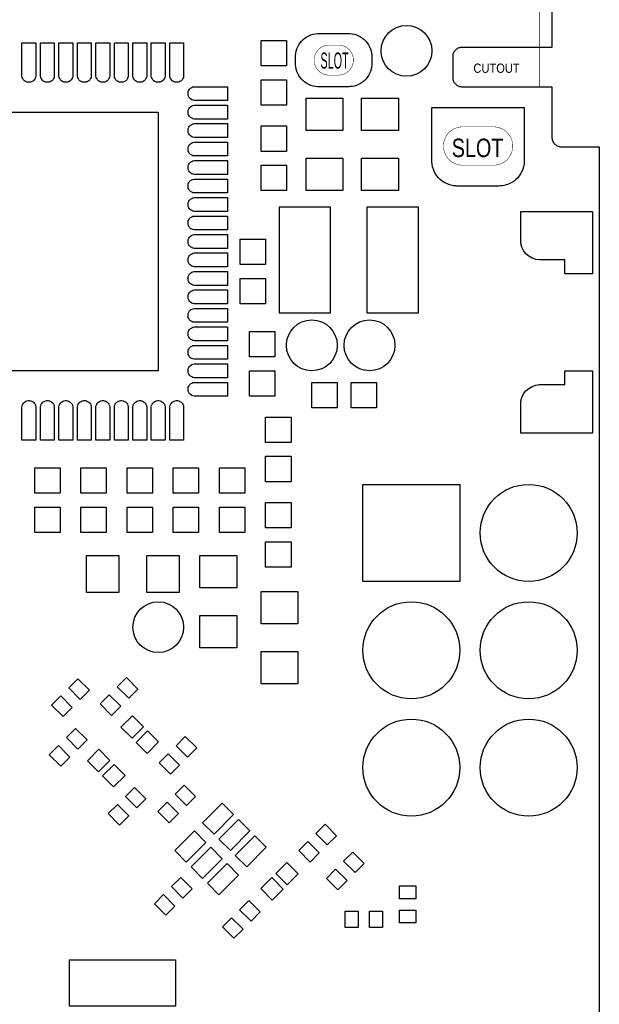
# Model space of a CAD drawing. Header units: metres. Extents: x -5.5 to 63.5, y -3.5 to 57.5.
# Tile 5 of 9: x 51 to 63.5, y 7.6 to 28.9. Entities that reach past the tile are written whole.
import ezdxf
from ezdxf.enums import TextEntityAlignment as Align

# ---------------------------------------------------------------- set-up
doc = ezdxf.new("R2010")
doc.units = ezdxf.units.M

msp = doc.modelspace()

# ---------------------------------------------------------------- linework, layer by layer
at = {"layer": 'BOARD_OUTLINE', "const_width": 0.01}
for points in [[(62.2, 33.05), (62.2, 27.45), (60.51509, 27.45), (60.50528, 27.45048), (60.49551, 27.45144), (60.4858, 27.45289), (60.47617, 27.4548), (60.46664, 27.45719), (60.45724, 27.46004), (60.448, 27.46335), (60.43893, 27.4671), (60.43005, 27.4713), (60.42139, 27.47593), (60.41297, 27.48098), (60.4048, 27.48643), (60.39692, 27.49228), (60.38933, 27.49851), (60.38205, 27.50511), (60.37511, 27.51205), (60.36851, 27.51933), (60.36228, 27.52692), (60.35643, 27.5348), (60.35098, 27.54297), (60.34593, 27.55139), (60.3413, 27.56005), (60.3371, 27.56893), (60.33335, 27.578), (60.33004, 27.58724), (60.32719, 27.59664), (60.3248, 27.60617), (60.32289, 27.6158), (60.32144, 27.62551), (60.32048, 27.63528), (60.32, 27.64509), (60.32, 28.10491)], [(60.32, 28.10491), (60.32048, 28.11472), (60.32144, 28.12449), (60.32289, 28.1342), (60.3248, 28.14383), (60.32719, 28.15336), (60.33004, 28.16276), (60.33335, 28.172), (60.3371, 28.18107), (60.3413, 28.18995), (60.34593, 28.19861), (60.35098, 28.20703), (60.35643, 28.2152), (60.36228, 28.22308), (60.36851, 28.23067), (60.37511, 28.23795), (60.38205, 28.24489), (60.38933, 28.25149), (60.39692, 28.25772), (60.4048, 28.26357), (60.41297, 28.26902), (60.42139, 28.27407), (60.43005, 28.2787), (60.43893, 28.2829), (60.448, 28.28665), (60.45724, 28.28996), (60.46664, 28.29281), (60.47617, 28.2952), (60.4858, 28.29711), (60.49551, 28.29856), (60.50528, 28.29952), (60.51509, 28.3), (62.2, 28.3), (62.2, 32.2)], [(57.64999, 27.7), (57.63404, 27.70019), (57.60228, 27.70331), (57.57098, 27.70954), (57.54045, 27.7188), (57.51096, 27.73101), (57.48282, 27.74605), (57.45629, 27.76377), (57.43162, 27.78401), (57.40905, 27.80657), (57.38881, 27.83124), (57.37108, 27.85777), (57.35603, 27.88591), (57.34382, 27.91539), (57.33455, 27.94592), (57.32832, 27.97722), (57.32519, 28.00898), (57.325, 28.02501), (57.32519, 28.04096), (57.32831, 28.07272), (57.33454, 28.10402), (57.3438, 28.13455), (57.35601, 28.16404), (57.37105, 28.19218), (57.38877, 28.21871), (57.40901, 28.24338), (57.43157, 28.26595), (57.45624, 28.28619), (57.48277, 28.30392), (57.51091, 28.31897), (57.54039, 28.33118), (57.57092, 28.34045), (57.60222, 28.34668), (57.63398, 28.34981), (57.64999, 28.35), (57.85001, 28.35), (57.86596, 28.34981), (57.89772, 28.34669), (57.92902, 28.34046), (57.95955, 28.3312), (57.98904, 28.31899), (58.01718, 28.30395), (58.04371, 28.28623), (58.06838, 28.26599), (58.09095, 28.24343), (58.11119, 28.21876), (58.12892, 28.19223), (58.14397, 28.16409), (58.15618, 28.13461), (58.16545, 28.10408), (58.17168, 28.07278), (58.17481, 28.04102), (58.175, 28.02499), (58.17481, 28.00904), (58.17169, 27.97728), (58.16546, 27.94598), (58.1562, 27.91545), (58.14399, 27.88596), (58.12895, 27.85782), (58.11123, 27.83129), (58.09099, 27.80662), (58.06843, 27.78405), (58.04376, 27.76381), (58.01723, 27.74608), (57.98909, 27.73103), (57.95961, 27.71882), (57.92908, 27.70955), (57.89778, 27.70332), (57.86602, 27.70019), (57.85001, 27.7), (57.64999, 27.7)], [(61.21001, 26.58), (61.23038, 26.57975), (61.27093, 26.57576), (61.3109, 26.56782), (61.34989, 26.55599), (61.38753, 26.5404), (61.42347, 26.5212), (61.45735, 26.49857), (61.48885, 26.47272), (61.51767, 26.44391), (61.54352, 26.41242), (61.56616, 26.37854), (61.58537, 26.34261), (61.60097, 26.30496), (61.6128, 26.26597), (61.62075, 26.22601), (61.62475, 26.18546), (61.625, 26.16499), (61.62475, 26.14462), (61.62076, 26.10407), (61.61282, 26.0641), (61.60099, 26.02511), (61.5854, 25.98747), (61.5662, 25.95153), (61.54357, 25.91765), (61.51772, 25.88615), (61.48891, 25.85733), (61.45742, 25.83148), (61.42354, 25.80884), (61.38761, 25.78963), (61.34996, 25.77403), (61.31097, 25.7622), (61.27101, 25.75425), (61.23046, 25.75025), (61.21001, 25.75), (60.53999, 25.75), (60.51962, 25.75025), (60.47907, 25.75424), (60.4391, 25.76218), (60.40011, 25.77401), (60.36247, 25.7896), (60.32653, 25.8088), (60.29265, 25.83143), (60.26115, 25.85728), (60.23233, 25.88609), (60.20648, 25.91758), (60.18384, 25.95146), (60.16463, 25.98739), (60.14903, 26.02504), (60.1372, 26.06403), (60.12925, 26.10399), (60.12525, 26.14454), (60.125, 26.16501), (60.12525, 26.18538), (60.12924, 26.22593), (60.13718, 26.2659), (60.14901, 26.30489), (60.1646, 26.34253), (60.1838, 26.37847), (60.20643, 26.41235), (60.23228, 26.44385), (60.26109, 26.47267), (60.29258, 26.49852), (60.32646, 26.52116), (60.36239, 26.54037), (60.40004, 26.55597), (60.43903, 26.5678), (60.47899, 26.57575), (60.51954, 26.57975), (60.53999, 26.58), (61.21001, 26.58)]]:
    msp.add_lwpolyline(points, dxfattribs=at)
at = {"layer": 'BOARD_OUTLINE'}
msp.add_lwpolyline([(62.475, 32.2), (62.475, 28.3), (60.51517, 28.3), (60.49562, 28.29807), (60.47635, 28.29424), (60.45754, 28.28853), (60.43939, 28.28101), (60.42206, 28.27175), (60.40572, 28.26083), (60.39053, 28.24837), (60.37663, 28.23447), (60.36417, 28.21928), (60.35325, 28.20294), (60.34399, 28.18561), (60.33647, 28.16746), (60.33076, 28.14865), (60.32693, 28.12938), (60.325, 28.10983), (60.325, 27.64017), (60.32693, 27.62062), (60.33076, 27.60135), (60.33647, 27.58254), (60.34399, 27.56439), (60.35325, 27.54706), (60.36417, 27.53072), (60.37663, 27.51553), (60.39053, 27.50163), (60.40572, 27.48917), (60.42206, 27.47825), (60.43939, 27.46899), (60.45754, 27.46147), (60.47635, 27.45576), (60.49562, 27.45193), (60.51517, 27.45), (62.475, 27.45), (62.475, 26.34017), (62.47693, 26.32062), (62.48076, 26.30135), (62.48647, 26.28254), (62.49399, 26.26439), (62.50325, 26.24706), (62.51417, 26.23072), (62.52663, 26.21553), (62.54053, 26.20163), (62.55572, 26.18917), (62.57206, 26.17825), (62.58939, 26.16899), (62.60754, 26.16147), (62.62635, 26.15576), (62.64562, 26.15193), (62.66517, 26.15), (63.5, 26.15), (63.5, -0.5)], dxfattribs=at)
at = {"layer": 'SOLDER_MASK'}
for points in [[(57.425, 27.45), (57.40045, 27.4503), (57.35159, 27.45512), (57.30344, 27.4647), (57.25645, 27.47895), (57.2111, 27.49774), (57.1678, 27.52088), (57.12697, 27.54816), (57.08902, 27.57931), (57.05431, 27.61403), (57.02316, 27.65198), (56.99588, 27.6928), (56.97274, 27.7361), (56.95395, 27.78146), (56.9397, 27.82845), (56.93012, 27.8766), (56.92531, 27.92546), (56.925, 27.95), (56.925, 28.1), (56.9253, 28.12455), (56.93012, 28.17341), (56.9397, 28.22156), (56.95395, 28.26855), (56.97274, 28.3139), (56.99588, 28.3572), (57.02316, 28.39803), (57.05431, 28.43598), (57.08903, 28.47069), (57.12698, 28.50184), (57.1678, 28.52912), (57.2111, 28.55226), (57.25646, 28.57105), (57.30345, 28.5853), (57.3516, 28.59488), (57.40046, 28.59969), (57.425, 28.6), (58.075, 28.6), (58.09955, 28.5997), (58.14841, 28.59488), (58.19656, 28.5853), (58.24355, 28.57105), (58.2889, 28.55226), (58.3322, 28.52912), (58.37303, 28.50184), (58.41098, 28.47069), (58.44569, 28.43597), (58.47684, 28.39802), (58.50412, 28.3572), (58.52726, 28.3139), (58.54605, 28.26854), (58.5603, 28.22155), (58.56988, 28.1734), (58.57469, 28.12454), (58.575, 28.1), (58.575, 27.95), (58.5747, 27.92545), (58.56988, 27.87659), (58.5603, 27.82844), (58.54605, 27.78145), (58.52726, 27.7361), (58.50412, 27.6928), (58.47684, 27.65197), (58.44569, 27.61402), (58.41097, 27.57931), (58.37302, 27.54816), (58.3322, 27.52088), (58.2889, 27.49774), (58.24354, 27.47895), (58.19655, 27.4647), (58.1484, 27.45512), (58.09954, 27.45031), (58.075, 27.45), (57.425, 27.45)], [(59.875, 27), (61.875, 27), (61.875, 25.84999), (61.87467, 25.82299), (61.86938, 25.76924), (61.85884, 25.71628), (61.84317, 25.6646), (61.8225, 25.61471), (61.79704, 25.56708), (61.76704, 25.52217), (61.73278, 25.48043), (61.6946, 25.44224), (61.65285, 25.40798), (61.60795, 25.37798), (61.56032, 25.35252), (61.51043, 25.33185), (61.45875, 25.31617), (61.40579, 25.30564), (61.35204, 25.30034), (61.32501, 25.3), (60.42499, 25.3), (60.39799, 25.30033), (60.34424, 25.30562), (60.29128, 25.31616), (60.2396, 25.33183), (60.18971, 25.3525), (60.14208, 25.37796), (60.09717, 25.40796), (60.05543, 25.44222), (60.01724, 25.4804), (59.98298, 25.52215), (59.95298, 25.56705), (59.92752, 25.61468), (59.90685, 25.66457), (59.89117, 25.71625), (59.88064, 25.76921), (59.87534, 25.82296), (59.875, 25.84999), (59.875, 27)], [(61.8, 24.1), (61.8, 24.75), (63.35, 24.75), (63.35, 23.4), (62.75, 23.4), (62.75, 23.7), (62.2, 23.7), (62.12531, 23.71005), (62.04628, 23.73747), (61.97411, 23.77978), (61.91158, 23.83536), (61.86109, 23.90207), (61.8246, 23.97735), (61.80348, 24.0583), (61.8, 24.1)], [(61.8, 20.6), (61.80348, 20.6417), (61.8246, 20.72265), (61.86109, 20.79793), (61.91158, 20.86464), (61.97411, 20.92022), (62.04628, 20.96253), (62.12531, 20.98995), (62.2, 21), (62.75, 21), (62.75, 21.3), (63.35, 21.3), (63.35, 19.95), (61.8, 19.95), (61.8, 20.6)], [(58.38, 16.74), (58.38, 18.84), (60.48, 18.84), (60.48, 16.74), (58.38, 16.74)]]:
    msp.add_lwpolyline(points, dxfattribs=at)
for centre in [(61.97, 17.79), (59.43, 15.25), (61.97, 15.25), (59.43, 12.71), (61.97, 12.71)]:
    msp.add_circle(centre, 1.05, dxfattribs=at)
at = {"layer": 'SOLDER_MASK_2'}
for points in [[(51.29423, 27.65125), (51.28292, 27.62392), (51.2665, 27.59938), (51.24562, 27.5785), (51.22106, 27.56207), (51.19375, 27.55077), (51.16478, 27.545), (51.13522, 27.545), (51.11106, 27.54981), (51.10627, 27.55077), (51.07894, 27.56207), (51.05438, 27.5785), (51.0335, 27.59938), (51.01707, 27.62394), (51.00577, 27.65125), (51, 27.68022), (51, 28.4), (51.3, 28.4), (51.3, 27.68022), (51.29423, 27.65125)], [(51.69423, 27.65125), (51.68292, 27.62392), (51.6665, 27.59938), (51.64562, 27.5785), (51.62106, 27.56207), (51.59375, 27.55077), (51.56478, 27.545), (51.53522, 27.545), (51.51106, 27.54981), (51.50627, 27.55077), (51.47894, 27.56207), (51.45438, 27.5785), (51.4335, 27.59938), (51.41707, 27.62394), (51.40577, 27.65125), (51.4, 27.68022), (51.4, 28.4), (51.7, 28.4), (51.7, 27.68022), (51.69423, 27.65125)], [(52.09423, 27.65125), (52.08292, 27.62392), (52.0665, 27.59938), (52.04562, 27.5785), (52.02106, 27.56207), (51.99375, 27.55077), (51.96478, 27.545), (51.93522, 27.545), (51.91106, 27.54981), (51.90627, 27.55077), (51.87894, 27.56207), (51.85438, 27.5785), (51.8335, 27.59938), (51.81707, 27.62394), (51.80577, 27.65125), (51.8, 27.68022), (51.8, 28.4), (52.1, 28.4), (52.1, 27.68022), (52.09423, 27.65125)], [(52.49423, 27.65125), (52.48292, 27.62392), (52.4665, 27.59938), (52.44562, 27.5785), (52.42106, 27.56207), (52.39375, 27.55077), (52.36478, 27.545), (52.33522, 27.545), (52.31106, 27.54981), (52.30627, 27.55077), (52.27894, 27.56207), (52.25438, 27.5785), (52.2335, 27.59938), (52.21707, 27.62394), (52.20577, 27.65125), (52.2, 27.68022), (52.2, 28.4), (52.5, 28.4), (52.5, 27.68022), (52.49423, 27.65125)], [(52.89423, 27.65125), (52.88292, 27.62392), (52.8665, 27.59938), (52.84562, 27.5785), (52.82106, 27.56207), (52.79375, 27.55077), (52.76478, 27.545), (52.73522, 27.545), (52.71106, 27.54981), (52.70627, 27.55077), (52.67894, 27.56207), (52.65438, 27.5785), (52.6335, 27.59938), (52.61707, 27.62394), (52.60577, 27.65125), (52.6, 27.68022), (52.6, 28.4), (52.9, 28.4), (52.9, 27.68022), (52.89423, 27.65125)], [(53.29423, 27.65125), (53.28292, 27.62392), (53.2665, 27.59938), (53.24562, 27.5785), (53.22106, 27.56207), (53.19375, 27.55077), (53.16478, 27.545), (53.13522, 27.545), (53.11106, 27.54981), (53.10627, 27.55077), (53.07894, 27.56207), (53.05438, 27.5785), (53.0335, 27.59938), (53.01707, 27.62394), (53.00577, 27.65125), (53, 27.68022), (53, 28.4), (53.3, 28.4), (53.3, 27.68022), (53.29423, 27.65125)], [(53.69423, 27.65125), (53.68292, 27.62392), (53.6665, 27.59938), (53.64562, 27.5785), (53.62106, 27.56207), (53.59375, 27.55077), (53.56478, 27.545), (53.53522, 27.545), (53.51106, 27.54981), (53.50627, 27.55077), (53.47894, 27.56207), (53.45438, 27.5785), (53.4335, 27.59938), (53.41707, 27.62394), (53.40577, 27.65125), (53.4, 27.68022), (53.4, 28.4), (53.7, 28.4), (53.7, 27.68022), (53.69423, 27.65125)], [(54.09423, 27.65125), (54.08292, 27.62392), (54.0665, 27.59938), (54.04562, 27.5785), (54.02106, 27.56207), (53.99375, 27.55077), (53.96478, 27.545), (53.93522, 27.545), (53.91106, 27.54981), (53.90627, 27.55077), (53.87894, 27.56207), (53.85438, 27.5785), (53.8335, 27.59938), (53.81707, 27.62394), (53.80577, 27.65125), (53.8, 27.68022), (53.8, 28.4), (54.1, 28.4), (54.1, 27.68022), (54.09423, 27.65125)], [(54.49423, 27.65125), (54.48292, 27.62392), (54.4665, 27.59938), (54.44562, 27.5785), (54.42106, 27.56207), (54.39375, 27.55077), (54.36478, 27.545), (54.33522, 27.545), (54.31106, 27.54981), (54.30627, 27.55077), (54.27894, 27.56207), (54.25438, 27.5785), (54.2335, 27.59938), (54.21707, 27.62394), (54.20577, 27.65125), (54.2, 27.68022), (54.2, 28.4), (54.5, 28.4), (54.5, 27.68022), (54.49423, 27.65125)], [(56.175, 28.45), (56.725, 28.45), (56.725, 27.9), (56.175, 27.9), (56.175, 28.45)], [(56.725, 27.05), (56.175, 27.05), (56.175, 27.6), (56.725, 27.6), (56.725, 27.05)], [(54.70125, 27.15577), (54.67392, 27.16708), (54.64938, 27.1835), (54.6285, 27.20438), (54.61207, 27.22894), (54.60077, 27.25625), (54.595, 27.28522), (54.595, 27.31478), (54.59981, 27.33894), (54.60077, 27.34373), (54.61207, 27.37106), (54.6285, 27.39562), (54.64938, 27.4165), (54.67394, 27.43293), (54.70125, 27.44423), (54.73022, 27.45), (55.45, 27.45), (55.45, 27.15), (54.73022, 27.15), (54.70125, 27.15577)], [(57.15, 27.2), (57.95, 27.2), (57.95, 26.5), (57.15, 26.5), (57.15, 27.2)], [(58.35, 27.2), (59.15, 27.2), (59.15, 26.5), (58.35, 26.5), (58.35, 27.2)], [(48.35, 21.3), (48.35, 26.9), (53.95, 26.9), (53.95, 21.3), (48.35, 21.3)], [(54.70125, 26.75577), (54.67392, 26.76708), (54.64938, 26.7835), (54.6285, 26.80438), (54.61207, 26.82894), (54.60077, 26.85625), (54.595, 26.88522), (54.595, 26.91478), (54.59981, 26.93894), (54.60077, 26.94373), (54.61207, 26.97106), (54.6285, 26.99562), (54.64938, 27.0165), (54.67394, 27.03293), (54.70125, 27.04423), (54.73022, 27.05), (55.45, 27.05), (55.45, 26.75), (54.73022, 26.75), (54.70125, 26.75577)], [(54.70125, 26.35577), (54.67392, 26.36708), (54.64938, 26.3835), (54.6285, 26.40438), (54.61207, 26.42894), (54.60077, 26.45625), (54.595, 26.48522), (54.595, 26.51478), (54.59981, 26.53894), (54.60077, 26.54373), (54.61207, 26.57106), (54.6285, 26.59562), (54.64938, 26.6165), (54.67394, 26.63293), (54.70125, 26.64423), (54.73022, 26.65), (55.45, 26.65), (55.45, 26.35), (54.73022, 26.35), (54.70125, 26.35577)], [(56.175, 26.6), (56.725, 26.6), (56.725, 26.05), (56.175, 26.05), (56.175, 26.6)], [(54.70125, 25.95577), (54.67392, 25.96708), (54.64938, 25.9835), (54.6285, 26.00438), (54.61207, 26.02894), (54.60077, 26.05625), (54.595, 26.08522), (54.595, 26.11478), (54.59981, 26.13894), (54.60077, 26.14373), (54.61207, 26.17106), (54.6285, 26.19562), (54.64938, 26.2165), (54.67394, 26.23293), (54.70125, 26.24423), (54.73022, 26.25), (55.45, 26.25), (55.45, 25.95), (54.73022, 25.95), (54.70125, 25.95577)], [(54.70125, 25.55577), (54.67392, 25.56708), (54.64938, 25.5835), (54.6285, 25.60438), (54.61207, 25.62894), (54.60077, 25.65625), (54.595, 25.68522), (54.595, 25.71478), (54.59981, 25.73894), (54.60077, 25.74373), (54.61207, 25.77106), (54.6285, 25.79562), (54.64938, 25.8165), (54.67394, 25.83293), (54.70125, 25.84423), (54.73022, 25.85), (55.45, 25.85), (55.45, 25.55), (54.73022, 25.55), (54.70125, 25.55577)], [(57.95, 25.2), (57.15, 25.2), (57.15, 25.9), (57.95, 25.9), (57.95, 25.2)], [(59.15, 25.2), (58.35, 25.2), (58.35, 25.9), (59.15, 25.9), (59.15, 25.2)], [(56.725, 25.2), (56.175, 25.2), (56.175, 25.75), (56.725, 25.75), (56.725, 25.2)], [(54.70125, 25.15577), (54.67392, 25.16708), (54.64938, 25.1835), (54.6285, 25.20438), (54.61207, 25.22894), (54.60077, 25.25625), (54.595, 25.28522), (54.595, 25.31478), (54.59981, 25.33894), (54.60077, 25.34373), (54.61207, 25.37106), (54.6285, 25.39562), (54.64938, 25.4165), (54.67394, 25.43293), (54.70125, 25.44423), (54.73022, 25.45), (55.45, 25.45), (55.45, 25.15), (54.73022, 25.15), (54.70125, 25.15577)], [(54.70125, 24.75577), (54.67392, 24.76708), (54.64938, 24.7835), (54.6285, 24.80438), (54.61207, 24.82894), (54.60077, 24.85625), (54.595, 24.88522), (54.595, 24.91478), (54.59981, 24.93894), (54.60077, 24.94373), (54.61207, 24.97106), (54.6285, 24.99562), (54.64938, 25.0165), (54.67394, 25.03293), (54.70125, 25.04423), (54.73022, 25.05), (55.45, 25.05), (55.45, 24.75), (54.73022, 24.75), (54.70125, 24.75577)], [(56.575, 22.55), (56.575, 24.85), (57.675, 24.85), (57.675, 22.55), (56.575, 22.55)], [(59.575, 24.85), (59.575, 22.55), (58.475, 22.55), (58.475, 24.85), (59.575, 24.85)], [(54.70125, 24.35577), (54.67392, 24.36708), (54.64938, 24.3835), (54.6285, 24.40438), (54.61207, 24.42894), (54.60077, 24.45625), (54.595, 24.48522), (54.595, 24.51478), (54.59981, 24.53894), (54.60077, 24.54373), (54.61207, 24.57106), (54.6285, 24.59562), (54.64938, 24.6165), (54.67394, 24.63293), (54.70125, 24.64423), (54.73022, 24.65), (55.45, 24.65), (55.45, 24.35), (54.73022, 24.35), (54.70125, 24.35577)], [(54.70125, 23.95577), (54.67392, 23.96708), (54.64938, 23.9835), (54.6285, 24.00438), (54.61207, 24.02894), (54.60077, 24.05625), (54.595, 24.08522), (54.595, 24.11478), (54.59981, 24.13894), (54.60077, 24.14373), (54.61207, 24.17106), (54.6285, 24.19562), (54.64938, 24.2165), (54.67394, 24.23293), (54.70125, 24.24423), (54.73022, 24.25), (55.45, 24.25), (55.45, 23.95), (54.73022, 23.95), (54.70125, 23.95577)], [(55.725, 24.15), (56.275, 24.15), (56.275, 23.6), (55.725, 23.6), (55.725, 24.15)], [(54.70125, 23.55577), (54.67392, 23.56708), (54.64938, 23.5835), (54.6285, 23.60438), (54.61207, 23.62894), (54.60077, 23.65625), (54.595, 23.68522), (54.595, 23.71478), (54.59981, 23.73894), (54.60077, 23.74373), (54.61207, 23.77106), (54.6285, 23.79562), (54.64938, 23.8165), (54.67394, 23.83293), (54.70125, 23.84423), (54.73022, 23.85), (55.45, 23.85), (55.45, 23.55), (54.73022, 23.55), (54.70125, 23.55577)], [(54.70125, 23.15577), (54.67392, 23.16708), (54.64938, 23.1835), (54.6285, 23.20438), (54.61207, 23.22894), (54.60077, 23.25625), (54.595, 23.28522), (54.595, 23.31478), (54.59981, 23.33894), (54.60077, 23.34373), (54.61207, 23.37106), (54.6285, 23.39562), (54.64938, 23.4165), (54.67394, 23.43293), (54.70125, 23.44423), (54.73022, 23.45), (55.45, 23.45), (55.45, 23.15), (54.73022, 23.15), (54.70125, 23.15577)], [(56.275, 22.75), (55.725, 22.75), (55.725, 23.3), (56.275, 23.3), (56.275, 22.75)], [(54.70125, 22.75577), (54.67392, 22.76708), (54.64938, 22.7835), (54.6285, 22.80438), (54.61207, 22.82894), (54.60077, 22.85625), (54.595, 22.88522), (54.595, 22.91478), (54.59981, 22.93894), (54.60077, 22.94373), (54.61207, 22.97106), (54.6285, 22.99562), (54.64938, 23.0165), (54.67394, 23.03293), (54.70125, 23.04423), (54.73022, 23.05), (55.45, 23.05), (55.45, 22.75), (54.73022, 22.75), (54.70125, 22.75577)], [(54.70125, 22.35577), (54.67392, 22.36708), (54.64938, 22.3835), (54.6285, 22.40438), (54.61207, 22.42894), (54.60077, 22.45625), (54.595, 22.48522), (54.595, 22.51478), (54.59981, 22.53894), (54.60077, 22.54373), (54.61207, 22.57106), (54.6285, 22.59562), (54.64938, 22.6165), (54.67394, 22.63293), (54.70125, 22.64423), (54.73022, 22.65), (55.45, 22.65), (55.45, 22.35), (54.73022, 22.35), (54.70125, 22.35577)], [(54.70125, 21.95577), (54.67392, 21.96708), (54.64938, 21.9835), (54.6285, 22.00438), (54.61207, 22.02894), (54.60077, 22.05625), (54.595, 22.08522), (54.595, 22.11478), (54.59981, 22.13894), (54.60077, 22.14373), (54.61207, 22.17106), (54.6285, 22.19562), (54.64938, 22.2165), (54.67394, 22.23293), (54.70125, 22.24423), (54.73022, 22.25), (55.45, 22.25), (55.45, 21.95), (54.73022, 21.95), (54.70125, 21.95577)], [(55.925, 22.15), (56.475, 22.15), (56.475, 21.6), (55.925, 21.6), (55.925, 22.15)], [(54.70125, 21.55577), (54.67392, 21.56708), (54.64938, 21.5835), (54.6285, 21.60438), (54.61207, 21.62894), (54.60077, 21.65625), (54.595, 21.68522), (54.595, 21.71478), (54.59981, 21.73894), (54.60077, 21.74373), (54.61207, 21.77106), (54.6285, 21.79562), (54.64938, 21.8165), (54.67394, 21.83293), (54.70125, 21.84423), (54.73022, 21.85), (55.45, 21.85), (55.45, 21.55), (54.73022, 21.55), (54.70125, 21.55577)], [(54.70125, 21.15577), (54.67392, 21.16708), (54.64938, 21.1835), (54.6285, 21.20438), (54.61207, 21.22894), (54.60077, 21.25625), (54.595, 21.28522), (54.595, 21.31478), (54.59981, 21.33894), (54.60077, 21.34373), (54.61207, 21.37106), (54.6285, 21.39562), (54.64938, 21.4165), (54.67394, 21.43293), (54.70125, 21.44423), (54.73022, 21.45), (55.45, 21.45), (55.45, 21.15), (54.73022, 21.15), (54.70125, 21.15577)], [(56.475, 20.75), (55.925, 20.75), (55.925, 21.3), (56.475, 21.3), (56.475, 20.75)], [(54.70125, 20.75577), (54.67392, 20.76708), (54.64938, 20.7835), (54.6285, 20.80438), (54.61207, 20.82894), (54.60077, 20.85625), (54.595, 20.88522), (54.595, 20.91478), (54.59981, 20.93894), (54.60077, 20.94373), (54.61207, 20.97106), (54.6285, 20.99562), (54.64938, 21.0165), (54.67394, 21.03293), (54.70125, 21.04423), (54.73022, 21.05), (55.45, 21.05), (55.45, 20.75), (54.73022, 20.75), (54.70125, 20.75577)], [(57.275, 20.5), (57.275, 21.05), (57.825, 21.05), (57.825, 20.5), (57.275, 20.5)], [(58.675, 21.05), (58.675, 20.5), (58.125, 20.5), (58.125, 21.05), (58.675, 21.05)], [(51.00577, 20.54875), (51.01708, 20.57608), (51.0335, 20.60062), (51.05438, 20.6215), (51.07894, 20.63793), (51.10625, 20.64923), (51.13522, 20.655), (51.16478, 20.655), (51.18894, 20.65019), (51.19373, 20.64923), (51.22106, 20.63793), (51.24562, 20.6215), (51.2665, 20.60062), (51.28293, 20.57606), (51.29423, 20.54875), (51.3, 20.51978), (51.3, 19.8), (51, 19.8), (51, 20.51978), (51.00577, 20.54875)], [(51.40577, 20.54875), (51.41708, 20.57608), (51.4335, 20.60062), (51.45438, 20.6215), (51.47894, 20.63793), (51.50625, 20.64923), (51.53522, 20.655), (51.56478, 20.655), (51.58894, 20.65019), (51.59373, 20.64923), (51.62106, 20.63793), (51.64562, 20.6215), (51.6665, 20.60062), (51.68293, 20.57606), (51.69423, 20.54875), (51.7, 20.51978), (51.7, 19.8), (51.4, 19.8), (51.4, 20.51978), (51.40577, 20.54875)], [(51.80577, 20.54875), (51.81708, 20.57608), (51.8335, 20.60062), (51.85438, 20.6215), (51.87894, 20.63793), (51.90625, 20.64923), (51.93522, 20.655), (51.96478, 20.655), (51.98894, 20.65019), (51.99373, 20.64923), (52.02106, 20.63793), (52.04562, 20.6215), (52.0665, 20.60062), (52.08293, 20.57606), (52.09423, 20.54875), (52.1, 20.51978), (52.1, 19.8), (51.8, 19.8), (51.8, 20.51978), (51.80577, 20.54875)], [(52.20577, 20.54875), (52.21708, 20.57608), (52.2335, 20.60062), (52.25438, 20.6215), (52.27894, 20.63793), (52.30625, 20.64923), (52.33522, 20.655), (52.36478, 20.655), (52.38894, 20.65019), (52.39373, 20.64923), (52.42106, 20.63793), (52.44562, 20.6215), (52.4665, 20.60062), (52.48293, 20.57606), (52.49423, 20.54875), (52.5, 20.51978), (52.5, 19.8), (52.2, 19.8), (52.2, 20.51978), (52.20577, 20.54875)], [(52.60577, 20.54875), (52.61708, 20.57608), (52.6335, 20.60062), (52.65438, 20.6215), (52.67894, 20.63793), (52.70625, 20.64923), (52.73522, 20.655), (52.76478, 20.655), (52.78894, 20.65019), (52.79373, 20.64923), (52.82106, 20.63793), (52.84562, 20.6215), (52.8665, 20.60062), (52.88293, 20.57606), (52.89423, 20.54875), (52.9, 20.51978), (52.9, 19.8), (52.6, 19.8), (52.6, 20.51978), (52.60577, 20.54875)], [(53.00577, 20.54875), (53.01708, 20.57608), (53.0335, 20.60062), (53.05438, 20.6215), (53.07894, 20.63793), (53.10625, 20.64923), (53.13522, 20.655), (53.16478, 20.655), (53.18894, 20.65019), (53.19373, 20.64923), (53.22106, 20.63793), (53.24562, 20.6215), (53.2665, 20.60062), (53.28293, 20.57606), (53.29423, 20.54875), (53.3, 20.51978), (53.3, 19.8), (53, 19.8), (53, 20.51978), (53.00577, 20.54875)], [(53.40577, 20.54875), (53.41708, 20.57608), (53.4335, 20.60062), (53.45438, 20.6215), (53.47894, 20.63793), (53.50625, 20.64923), (53.53522, 20.655), (53.56478, 20.655), (53.58894, 20.65019), (53.59373, 20.64923), (53.62106, 20.63793), (53.64562, 20.6215), (53.6665, 20.60062), (53.68293, 20.57606), (53.69423, 20.54875), (53.7, 20.51978), (53.7, 19.8), (53.4, 19.8), (53.4, 20.51978), (53.40577, 20.54875)], [(53.80577, 20.54875), (53.81708, 20.57608), (53.8335, 20.60062), (53.85438, 20.6215), (53.87894, 20.63793), (53.90625, 20.64923), (53.93522, 20.655), (53.96478, 20.655), (53.98894, 20.65019), (53.99373, 20.64923), (54.02106, 20.63793), (54.04562, 20.6215), (54.0665, 20.60062), (54.08293, 20.57606), (54.09423, 20.54875), (54.1, 20.51978), (54.1, 19.8), (53.8, 19.8), (53.8, 20.51978), (53.80577, 20.54875)], [(54.20577, 20.54875), (54.21708, 20.57608), (54.2335, 20.60062), (54.25438, 20.6215), (54.27894, 20.63793), (54.30625, 20.64923), (54.33522, 20.655), (54.36478, 20.655), (54.38894, 20.65019), (54.39373, 20.64923), (54.42106, 20.63793), (54.44562, 20.6215), (54.4665, 20.60062), (54.48293, 20.57606), (54.49423, 20.54875), (54.5, 20.51978), (54.5, 19.8), (54.2, 19.8), (54.2, 20.51978), (54.20577, 20.54875)], [(56.275, 20.3), (56.825, 20.3), (56.825, 19.75), (56.275, 19.75), (56.275, 20.3)], [(56.825, 18.9), (56.275, 18.9), (56.275, 19.45), (56.825, 19.45), (56.825, 18.9)], [(51.275, 19.2), (51.825, 19.2), (51.825, 18.65), (51.275, 18.65), (51.275, 19.2)], [(52.275, 19.2), (52.825, 19.2), (52.825, 18.65), (52.275, 18.65), (52.275, 19.2)], [(53.275, 19.2), (53.825, 19.2), (53.825, 18.65), (53.275, 18.65), (53.275, 19.2)], [(54.275, 19.2), (54.825, 19.2), (54.825, 18.65), (54.275, 18.65), (54.275, 19.2)], [(55.275, 19.2), (55.825, 19.2), (55.825, 18.65), (55.275, 18.65), (55.275, 19.2)], [(51.825, 17.8), (51.275, 17.8), (51.275, 18.35), (51.825, 18.35), (51.825, 17.8)], [(52.825, 17.8), (52.275, 17.8), (52.275, 18.35), (52.825, 18.35), (52.825, 17.8)], [(53.825, 17.8), (53.275, 17.8), (53.275, 18.35), (53.825, 18.35), (53.825, 17.8)], [(54.825, 17.8), (54.275, 17.8), (54.275, 18.35), (54.825, 18.35), (54.825, 17.8)], [(55.825, 17.8), (55.275, 17.8), (55.275, 18.35), (55.825, 18.35), (55.825, 17.8)], [(56.275, 18.45), (56.825, 18.45), (56.825, 17.9), (56.275, 17.9), (56.275, 18.45)], [(56.825, 17.05), (56.275, 17.05), (56.275, 17.6), (56.825, 17.6), (56.825, 17.05)], [(52.4, 16.5), (52.4, 17.3), (53.1, 17.3), (53.1, 16.5), (52.4, 16.5)], [(54.4, 17.3), (54.4, 16.5), (53.7, 16.5), (53.7, 17.3), (54.4, 17.3)], [(54.85, 17.3), (55.65, 17.3), (55.65, 16.6), (54.85, 16.6), (54.85, 17.3)], [(56.175, 16.525), (56.975, 16.525), (56.975, 15.825), (56.175, 15.825), (56.175, 16.525)], [(55.65, 15.3), (54.85, 15.3), (54.85, 16), (55.65, 16), (55.65, 15.3)], [(56.975, 14.525), (56.175, 14.525), (56.175, 15.225), (56.975, 15.225), (56.975, 14.525)], [(52.26037, 14.18788), (52.01288, 14.43537), (52.21087, 14.63336), (52.45836, 14.38587), (52.26037, 14.18788)], [(53.31037, 14.21288), (53.06288, 14.46037), (53.26087, 14.65836), (53.50836, 14.41087), (53.31037, 14.21288)], [(52.88963, 14.28712), (53.13712, 14.03963), (52.93913, 13.84164), (52.69164, 14.08913), (52.88963, 14.28712)], [(51.83963, 14.26212), (52.08712, 14.01463), (51.88913, 13.81664), (51.64164, 14.06413), (51.83963, 14.26212)], [(53.3909, 13.83159), (53.62955, 13.59294), (53.38206, 13.34545), (53.14341, 13.5841), (53.3909, 13.83159)], [(52.21037, 13.11288), (51.96288, 13.36037), (52.16087, 13.55836), (52.40836, 13.31087), (52.21037, 13.11288)], [(53.7091, 13.01841), (53.47045, 13.25706), (53.71794, 13.50455), (53.95659, 13.2659), (53.7091, 13.01841)], [(54.58537, 12.93788), (54.33788, 13.18537), (54.53587, 13.38336), (54.78336, 13.13587), (54.58537, 12.93788)], [(51.78963, 13.18712), (52.03712, 12.93963), (51.83913, 12.74164), (51.59164, 12.98913), (51.78963, 13.18712)], [(52.6659, 13.10659), (52.90455, 12.86794), (52.65706, 12.62045), (52.41841, 12.8591), (52.6659, 13.10659)], [(54.16463, 13.01212), (54.41212, 12.76463), (54.21413, 12.56664), (53.96664, 12.81413), (54.16463, 13.01212)], [(52.9841, 12.29341), (52.74545, 12.53206), (52.99294, 12.77955), (53.23159, 12.5409), (52.9841, 12.29341)], [(53.48537, 11.83788), (53.23788, 12.08537), (53.43587, 12.28336), (53.68336, 12.03587), (53.48537, 11.83788)], [(54.56037, 11.88788), (54.31288, 12.13537), (54.51087, 12.33336), (54.75836, 12.08587), (54.56037, 11.88788)], [(54.13963, 11.96212), (54.38712, 11.71463), (54.18913, 11.51664), (53.94164, 11.76413), (54.13963, 11.96212)], [(55.58285, 11.69246), (55.15858, 11.26819), (54.91109, 11.51568), (55.33536, 11.93995), (55.58285, 11.69246)], [(53.06463, 11.91212), (53.31212, 11.66463), (53.11413, 11.46664), (52.86664, 11.71413), (53.06463, 11.91212)], [(55.9364, 11.33891), (55.51213, 10.91464), (55.26464, 11.16213), (55.68891, 11.5864), (55.9364, 11.33891)], [(54.31005, 10.91464), (54.73432, 11.33891), (54.98181, 11.09142), (54.55754, 10.66715), (54.31005, 10.91464)], [(57.61037, 11.03788), (57.36288, 11.28537), (57.56087, 11.48336), (57.80836, 11.23587), (57.61037, 11.03788)], [(56.28995, 10.98536), (55.86568, 10.56109), (55.61819, 10.80858), (56.04246, 11.23285), (56.28995, 10.98536)], [(57.18963, 11.11212), (57.43712, 10.86463), (57.23913, 10.66664), (56.99164, 10.91413), (57.18963, 11.11212)], [(54.6636, 10.56109), (55.08787, 10.98536), (55.33536, 10.73787), (54.91109, 10.3136), (54.6636, 10.56109)], [(58.21037, 10.43788), (57.96288, 10.68537), (58.16087, 10.88336), (58.40836, 10.63587), (58.21037, 10.43788)], [(56.98159, 10.4091), (56.74294, 10.17045), (56.49545, 10.41794), (56.7341, 10.65659), (56.98159, 10.4091)], [(55.01715, 10.20754), (55.44142, 10.63181), (55.68891, 10.38432), (55.26464, 9.96005), (55.01715, 10.20754)], [(57.78963, 10.51212), (58.03712, 10.26463), (57.83913, 10.06664), (57.59164, 10.31413), (57.78963, 10.51212)], [(54.48537, 9.88788), (54.23788, 10.13537), (54.43587, 10.33336), (54.68336, 10.08587), (54.48537, 9.88788)], [(56.16841, 10.0909), (56.40706, 10.32955), (56.65455, 10.08206), (56.4159, 9.84341), (56.16841, 10.0909)], [(59.525, 9.8725), (59.175, 9.8725), (59.175, 10.1525), (59.525, 10.1525), (59.525, 9.8725)], [(54.06463, 9.96212), (54.31212, 9.71463), (54.11413, 9.51664), (53.86664, 9.76413), (54.06463, 9.96212)], [(55.96037, 9.38788), (55.71288, 9.63537), (55.91087, 9.83336), (56.15836, 9.58587), (55.96037, 9.38788)], [(58.2775, 9.6), (58.2775, 9.25), (57.9975, 9.25), (57.9975, 9.6), (58.2775, 9.6)], [(58.5225, 9.25), (58.5225, 9.6), (58.8025, 9.6), (58.8025, 9.25), (58.5225, 9.25)], [(59.175, 9.6275), (59.525, 9.6275), (59.525, 9.3475), (59.175, 9.3475), (59.175, 9.6275)], [(55.53963, 9.46212), (55.78712, 9.21463), (55.58913, 9.01664), (55.34164, 9.26413), (55.53963, 9.46212)], [(54.325, 7.55), (52.025, 7.55), (52.025, 8.55), (54.325, 8.55), (54.325, 7.55)]]:
    msp.add_lwpolyline(points, dxfattribs=at)
for centre in [(59.325, 28.225), (57.275, 21.85), (58.525, 21.85), (53.95, 15.75)]:
    msp.add_circle(centre, 0.55, dxfattribs=at)

# ---------------------------------------------------------------- texts
at = {"layer": 'BOARD_OUTLINE'}
for s, height, width, p in [('SLOT', 0.35, 0.5, (57.76771, 28.01554)), ('CUTOUT', 0.2, 0.9, (61.275, 27.85)), ('SLOT', 0.4, 0.8, (60.86424, 26.12564))]:
    msp.add_text(s, height=height, dxfattribs=dict(at, width=width)).set_placement(p, align=Align.MIDDLE_CENTER)

doc.saveas('drawing.dxf')
